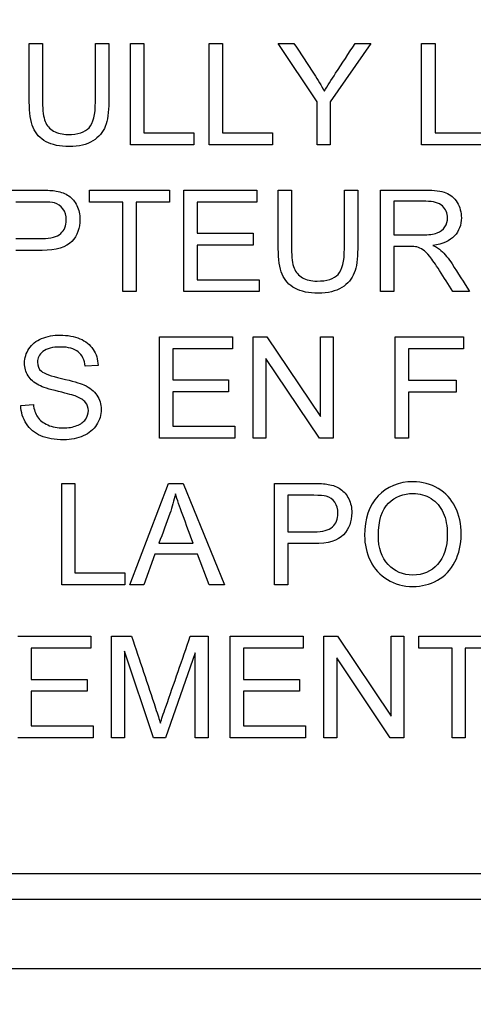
# Model space of a CAD drawing. Header units: inches. Extents: x 1 to 359, y -2 to 239.
# Tile 12 of 64: x 108.365 to 108.774, y 133.067 to 133.954. Entities that reach past the tile are written whole.
import ezdxf
from ezdxf.enums import TextEntityAlignment as Align

# ---------------------------------------------------------------- set-up
doc = ezdxf.new("R2010")
doc.units = ezdxf.units.IN
doc.header["$MEASUREMENT"] = 0
doc.layers.add('Default', color=7, linetype='Continuous')
doc.layers.add('LAB20180', color=7, linetype='Continuous')
doc.styles.add('SEACAD_Times_New_Roman', font='times.ttf')
doc.dimstyles.new('HAMMOND_(STH_-_300x200)', dxfattribs={"dimtxt": 1.5, "dimasz": 1.875, "dimexe": 0.75, "dimexo": 0.75, "dimgap": 0.375, "dimtad": 0, "dimtih": 1, "dimtoh": 1, "dimzin": 0, "dimdsep": 46, "dimtxsty": 'SEACAD_Times_New_Roman', "dimblk1": '_SE_FILLED', "dimblk2": '_SE_FILLED', "dimsah": 1, "dimcen": 0.75, "dimadec": 0, "dimazin": 0, "dimtfac": 0.8, "dimtofl": 0, "dimtmove": 0, "dimatfit": 3, "dimfxl": 0, "dimtolj": 1, "dimtzin": 0, "dimarcsym": 0})

# ---------------------------------------------------------------- blocks, each defined once
blk = doc.blocks.new('DMBLK1160')
at = {"layer": 'Default', "linetype": 'Continuous'}
for points in [[(121.75801, 147.79851), (121.44551, 149.67351), (121.13301, 147.79851)], [(121.75801, 131.57851), (121.13301, 131.57851), (121.44551, 129.70351)]]:
    blk.add_hatch(color=7, dxfattribs=at).paths.add_polyline_path(points)
at = {"layer": 'Default', "color": 7, "linetype": 'Continuous'}
for p, q in [((113.97816, 149.67351), (122.19551, 149.67351)), ((121.44551, 140.96351), (121.44551, 149.67351)), ((121.44551, 129.70351), (121.44551, 138.93851)), ((109.49616, 129.70351), (122.19551, 129.70351))]:
    blk.add_line(p, q, dxfattribs=at)
at = {"layer": 'Default', "color": 7, "linetype": 'Continuous', "style": 'SEACAD_Times_New_Roman'}
blk.add_text('19.97', height=1.5, dxfattribs=at).set_placement((118.88627, 140.43851), align=Align.TOP_LEFT)
blk = doc.blocks.new('_SE_FILLED')
at = {"color": 0}
blk.add_line((0, 0), (-1, 0), dxfattribs=at)
blk.add_solid([(0, 0), (-1, -0.1665), (-1, 0.1665), (0, 0)], dxfattribs=at)

msp = doc.modelspace()

# ---------------------------------------------------------------- linework, layer by layer
at = {"layer": 'LAB20180', "color": 7, "linetype": 'Continuous'}
for p, q in [((108.37333, 133.93304), (108.38533, 133.93304)), ((108.43298, 133.93304), (108.44503, 133.93304)), ((108.46481, 133.84156), (108.46481, 133.93304)), ((108.46481, 133.93304), (108.4768, 133.93304)), ((108.4768, 133.93304), (108.4768, 133.85234)), ((108.53584, 133.84156), (108.53584, 133.93304)), ((108.53584, 133.93304), (108.54789, 133.93304)), ((108.54789, 133.93304), (108.54789, 133.85234)), ((108.6331, 133.88033), (108.59786, 133.93304)), ((108.59786, 133.93304), (108.61229, 133.93304)), ((108.68161, 133.93304), (108.64509, 133.88033)), ((108.66749, 133.93304), (108.68161, 133.93304)), ((108.72756, 133.84156), (108.72756, 133.93304)), ((108.72756, 133.93304), (108.73962, 133.93304)), ((108.73962, 133.93304), (108.73962, 133.85234)), ((108.6331, 133.84156), (108.6331, 133.88033)), ((108.64509, 133.88033), (108.64509, 133.84156)), ((108.4768, 133.85234), (108.5219, 133.85234)), ((108.5219, 133.85234), (108.5219, 133.84156)), ((108.54789, 133.85234), (108.59299, 133.85234)), ((108.59299, 133.85234), (108.59299, 133.84156)), ((108.73962, 133.85234), (108.78472, 133.85234)), ((108.5219, 133.84156), (108.46481, 133.84156)), ((108.59299, 133.84156), (108.53584, 133.84156)), ((108.64509, 133.84156), (108.6331, 133.84156)), ((108.78472, 133.84156), (108.72756, 133.84156)), ((108.42763, 133.79005), (108.42763, 133.80082)), ((108.42763, 133.80082), (108.49981, 133.80082)), ((108.49981, 133.80082), (108.49981, 133.79005)), ((108.5129, 133.70934), (108.5129, 133.80082)), ((108.5129, 133.80082), (108.57881, 133.80082)), ((108.57881, 133.80082), (108.57881, 133.79005)), ((108.59811, 133.80082), (108.61016, 133.80082)), ((108.65781, 133.80082), (108.6698, 133.80082)), ((108.69044, 133.70934), (108.69044, 133.80082)), ((108.45769, 133.79005), (108.42763, 133.79005)), ((108.45769, 133.70934), (108.45769, 133.79005)), ((108.49981, 133.79005), (108.46974, 133.79005)), ((108.46974, 133.79005), (108.46974, 133.70934)), ((108.57881, 133.79005), (108.52489, 133.79005)), ((108.52489, 133.79005), (108.52489, 133.76193)), ((108.70249, 133.79072), (108.70249, 133.76047)), ((108.52489, 133.76193), (108.57534, 133.76193)), ((108.57534, 133.76193), (108.57534, 133.75121)), ((108.57534, 133.75121), (108.52489, 133.75121)), ((108.52489, 133.75121), (108.52489, 133.72005)), ((108.70249, 133.74994), (108.70249, 133.70934)), ((108.52489, 133.72005), (108.58094, 133.72005)), ((108.58094, 133.72005), (108.58094, 133.70934)), ((108.46974, 133.70934), (108.45769, 133.70934)), ((108.58094, 133.70934), (108.5129, 133.70934)), ((108.70249, 133.70934), (108.69044, 133.70934)), ((108.77084, 133.70934), (108.75568, 133.70934)), ((108.49077, 133.57712), (108.49077, 133.66859)), ((108.49077, 133.66859), (108.55669, 133.66859)), ((108.55669, 133.66859), (108.55669, 133.65782)), ((108.57537, 133.57712), (108.57537, 133.66859)), ((108.57537, 133.66859), (108.58779, 133.66859)), ((108.58779, 133.66859), (108.63612, 133.59665)), ((108.63612, 133.59665), (108.63612, 133.66859)), ((108.63612, 133.66859), (108.64774, 133.66859)), ((108.64774, 133.66859), (108.64774, 133.57712)), ((108.7038, 133.57712), (108.7038, 133.66859)), ((108.7038, 133.66859), (108.76539, 133.66859)), ((108.76539, 133.66859), (108.76539, 133.65782)), ((108.55669, 133.65782), (108.50282, 133.65782)), ((108.50282, 133.65782), (108.50282, 133.6297)), ((108.76539, 133.65782), (108.71579, 133.65782)), ((108.71579, 133.65782), (108.71579, 133.62952)), ((108.63533, 133.57712), (108.587, 133.649)), ((108.587, 133.649), (108.587, 133.57712)), ((108.43539, 133.64279), (108.42382, 133.64194)), ((108.50282, 133.6297), (108.55328, 133.6297)), ((108.55328, 133.6297), (108.55328, 133.61899)), ((108.71579, 133.62952), (108.75876, 133.62952)), ((108.75876, 133.62952), (108.75876, 133.61875)), ((108.55328, 133.61899), (108.50282, 133.61899)), ((108.50282, 133.61899), (108.50282, 133.58783)), ((108.75876, 133.61875), (108.71579, 133.61875)), ((108.71579, 133.61875), (108.71579, 133.57712)), ((108.36564, 133.60651), (108.37702, 133.60761)), ((108.50282, 133.58783), (108.55888, 133.58783)), ((108.55888, 133.58783), (108.55888, 133.57712)), ((108.55888, 133.57712), (108.49077, 133.57712)), ((108.587, 133.57712), (108.57537, 133.57712)), ((108.64774, 133.57712), (108.63533, 133.57712)), ((108.71579, 133.57712), (108.7038, 133.57712)), ((108.40255, 133.44489), (108.40255, 133.53637)), ((108.40255, 133.53637), (108.41454, 133.53637)), ((108.41454, 133.53637), (108.41454, 133.4556)), ((108.46408, 133.44489), (108.49902, 133.53637)), ((108.49902, 133.53637), (108.51235, 133.53637)), ((108.51235, 133.53637), (108.54942, 133.44489)), ((108.5947, 133.44489), (108.5947, 133.53637)), ((108.60669, 133.5256), (108.60669, 133.49273)), ((108.49032, 133.48244), (108.52124, 133.48244)), ((108.60669, 133.48202), (108.60669, 133.44489)), ((108.4866, 133.47258), (108.4768, 133.44489)), ((108.52513, 133.47258), (108.4866, 133.47258)), ((108.53566, 133.44489), (108.52513, 133.47258)), ((108.41454, 133.4556), (108.45964, 133.4556)), ((108.45964, 133.4556), (108.45964, 133.44489)), ((108.45964, 133.44489), (108.40255, 133.44489)), ((108.4768, 133.44489), (108.46408, 133.44489)), ((108.54942, 133.44489), (108.53566, 133.44489)), ((108.60669, 133.44489), (108.5947, 133.44489)), ((108.36293, 133.39855), (108.42884, 133.39855)), ((108.42884, 133.39855), (108.42884, 133.38777)), ((108.44753, 133.30707), (108.44753, 133.39855)), ((108.44753, 133.39855), (108.46561, 133.39855)), ((108.51868, 133.39855), (108.53469, 133.39855)), ((108.53469, 133.39855), (108.53469, 133.30707)), ((108.55465, 133.30707), (108.55465, 133.39855)), ((108.55465, 133.39855), (108.62057, 133.39855)), ((108.62057, 133.39855), (108.62057, 133.38777)), ((108.63925, 133.30707), (108.63925, 133.39855)), ((108.63925, 133.39855), (108.65167, 133.39855)), ((108.65167, 133.39855), (108.70005, 133.3266)), ((108.70005, 133.3266), (108.70005, 133.39855)), ((108.70005, 133.39855), (108.71162, 133.39855)), ((108.71162, 133.39855), (108.71162, 133.30707)), ((108.72495, 133.38777), (108.72495, 133.39855)), ((108.72495, 133.39855), (108.79707, 133.39855)), ((108.42884, 133.38777), (108.37498, 133.38777)), ((108.37498, 133.38777), (108.37498, 133.35965)), ((108.62057, 133.38777), (108.5667, 133.38777)), ((108.5667, 133.38777), (108.5667, 133.35965)), ((108.75501, 133.38777), (108.72495, 133.38777)), ((108.75501, 133.30707), (108.75501, 133.38777)), ((108.79707, 133.38777), (108.767, 133.38777)), ((108.767, 133.38777), (108.767, 133.30707)), ((108.48551, 133.30707), (108.45915, 133.38497)), ((108.45915, 133.38497), (108.45915, 133.30707)), ((108.52312, 133.38369), (108.49622, 133.30707)), ((108.52312, 133.30707), (108.52312, 133.38369)), ((108.6992, 133.30707), (108.65088, 133.37895)), ((108.65088, 133.37895), (108.65088, 133.30707)), ((108.37498, 133.35965), (108.42543, 133.35965)), ((108.42543, 133.35965), (108.42543, 133.34894)), ((108.5667, 133.35965), (108.61716, 133.35965)), ((108.61716, 133.35965), (108.61716, 133.34894)), ((108.42543, 133.34894), (108.37498, 133.34894)), ((108.37498, 133.34894), (108.37498, 133.31778)), ((108.61716, 133.34894), (108.5667, 133.34894)), ((108.5667, 133.34894), (108.5667, 133.31778)), ((108.37498, 133.31778), (108.43097, 133.31778)), ((108.43097, 133.31778), (108.43097, 133.30707)), ((108.5667, 133.31778), (108.62276, 133.31778)), ((108.62276, 133.31778), (108.62276, 133.30707)), ((108.43097, 133.30707), (108.36293, 133.30707)), ((108.45915, 133.30707), (108.44753, 133.30707)), ((108.49622, 133.30707), (108.48551, 133.30707)), ((108.53469, 133.30707), (108.52312, 133.30707)), ((108.62276, 133.30707), (108.55465, 133.30707)), ((108.65088, 133.30707), (108.63925, 133.30707)), ((108.71162, 133.30707), (108.6992, 133.30707)), ((108.767, 133.30707), (108.75501, 133.30707)), ((107.56913, 133.18451), (109.44319, 133.18451)), ((107.56913, 133.16151), (109.44319, 133.16151)), ((107.38116, 133.09901), (109.63116, 133.09901))]:
    msp.add_line(p, q, dxfattribs=at)
for points, knots in [([(108.44503, 133.93304), (108.44503, 133.91543), (108.44503, 133.89782), (108.44503, 133.88021), (108.44503, 133.87102), (108.444, 133.86372), (108.44193, 133.8583), (108.43988, 133.85294), (108.43609, 133.8485), (108.43067, 133.84516), (108.42522, 133.84179), (108.41819, 133.84004), (108.40085, 133.84004), (108.39385, 133.84156), (108.38301, 133.84741), (108.37912, 133.85167), (108.37449, 133.86287), (108.37333, 133.87054), (108.37333, 133.88021), (108.37333, 133.89782), (108.37333, 133.91543), (108.37333, 133.93304)], [0, 0, 0, 0, 0.229369, 0.229369, 0.229369, 0.325952, 0.325952, 0.325952, 0.402495, 0.402495, 0.402495, 0.496975, 0.496975, 0.588198, 0.588198, 0.67942, 0.67942, 0.770643, 0.770643, 0.770643, 1, 1, 1, 1]), ([(108.44503, 133.93304), (108.44503, 133.91543), (108.44503, 133.89782), (108.44503, 133.88021), (108.44503, 133.87102), (108.444, 133.86372), (108.44193, 133.8583), (108.43988, 133.85294), (108.43609, 133.8485), (108.43067, 133.84516), (108.42522, 133.84179), (108.41819, 133.84004), (108.40085, 133.84004), (108.39385, 133.84156), (108.38301, 133.84741), (108.37912, 133.85167), (108.37449, 133.86287), (108.37333, 133.87054), (108.37333, 133.88021), (108.37333, 133.89782), (108.37333, 133.91543), (108.37333, 133.93304)], [0, 0, 0, 0, 0.229369, 0.229369, 0.229369, 0.325952, 0.325952, 0.325952, 0.402495, 0.402495, 0.402495, 0.496975, 0.496975, 0.588198, 0.588198, 0.67942, 0.67942, 0.770643, 0.770643, 0.770643, 1, 1, 1, 1]), ([(108.38533, 133.93304), (108.38533, 133.91547), (108.38533, 133.8979), (108.38533, 133.88033), (108.38533, 133.87236), (108.38606, 133.86652), (108.38758, 133.86274), (108.38909, 133.85899), (108.39153, 133.85611), (108.39512, 133.85404), (108.39873, 133.85196), (108.40316, 133.851), (108.41722, 133.851), (108.42355, 133.85301), (108.42732, 133.85708), (108.43109, 133.86116), (108.43298, 133.86883), (108.43298, 133.88033), (108.43298, 133.8979), (108.43298, 133.91547), (108.43298, 133.93304)], [0, 0, 0, 0, 0.272208, 0.272208, 0.272208, 0.364277, 0.364277, 0.364277, 0.424948, 0.424948, 0.424948, 0.489972, 0.489972, 0.601661, 0.601661, 0.601661, 0.727851, 0.727851, 0.727851, 1, 1, 1, 1]), ([(108.38533, 133.93304), (108.38533, 133.91547), (108.38533, 133.8979), (108.38533, 133.88033), (108.38533, 133.87236), (108.38606, 133.86652), (108.38758, 133.86274), (108.38909, 133.85899), (108.39153, 133.85611), (108.39512, 133.85404), (108.39873, 133.85196), (108.40316, 133.851), (108.41722, 133.851), (108.42355, 133.85301), (108.42732, 133.85708), (108.43109, 133.86116), (108.43298, 133.86883), (108.43298, 133.88033), (108.43298, 133.8979), (108.43298, 133.91547), (108.43298, 133.93304)], [0, 0, 0, 0, 0.272208, 0.272208, 0.272208, 0.364277, 0.364277, 0.364277, 0.424948, 0.424948, 0.424948, 0.489972, 0.489972, 0.601661, 0.601661, 0.601661, 0.727851, 0.727851, 0.727851, 1, 1, 1, 1]), ([(108.61229, 133.93304), (108.61835, 133.92381), (108.62442, 133.91458), (108.63049, 133.90535), (108.63385, 133.90023), (108.63688, 133.89506), (108.6398, 133.88995)], [0, 0, 0, 0, 0.648028, 0.648028, 0.648028, 1, 1, 1, 1]), ([(108.6398, 133.88995), (108.64254, 133.89476), (108.64595, 133.90018), (108.6499, 133.90614), (108.65582, 133.91507), (108.66163, 133.92408), (108.66749, 133.93304)], [0, 0, 0, 0, 0.372585, 0.372585, 0.372585, 1, 1, 1, 1]), ([(108.34929, 133.80082), (108.36078, 133.80082), (108.37226, 133.80082), (108.38374, 133.80082), (108.38983, 133.80082), (108.39445, 133.80051), (108.39768, 133.79991), (108.40216, 133.79906), (108.4059, 133.79771), (108.40894, 133.79565), (108.41201, 133.79356), (108.41442, 133.79059), (108.41631, 133.78682), (108.4182, 133.78302), (108.41904, 133.77885), (108.41904, 133.76655), (108.41661, 133.75992), (108.41162, 133.75456), (108.40663, 133.7492), (108.39774, 133.74647), (108.38478, 133.74647), (108.37695, 133.74647), (108.36911, 133.74647), (108.36128, 133.74647)], [0, 0, 0, 0, 0.216627, 0.216627, 0.216627, 0.304573, 0.304573, 0.304573, 0.380815, 0.380815, 0.380815, 0.453903, 0.453903, 0.453903, 0.533498, 0.533498, 0.671175, 0.671175, 0.671175, 0.852316, 0.852316, 0.852316, 1, 1, 1, 1]), ([(108.6698, 133.80082), (108.6698, 133.78321), (108.6698, 133.7656), (108.6698, 133.74799), (108.6698, 133.7388), (108.66877, 133.73149), (108.66463, 133.72066), (108.66092, 133.71628), (108.6555, 133.71293), (108.65006, 133.70957), (108.64296, 133.70782), (108.62568, 133.70782), (108.61868, 133.70928), (108.6132, 133.71226), (108.6078, 133.7152), (108.60395, 133.71944), (108.60158, 133.72504), (108.59921, 133.73062), (108.59811, 133.73831), (108.59811, 133.74799), (108.59811, 133.7656), (108.59811, 133.78321), (108.59811, 133.80082)], [0, 0, 0, 0, 0.229349, 0.229349, 0.229349, 0.315825, 0.315825, 0.402301, 0.402301, 0.402301, 0.498875, 0.498875, 0.592766, 0.592766, 0.592766, 0.669274, 0.669274, 0.669274, 0.770633, 0.770633, 0.770633, 1, 1, 1, 1]), ([(108.6698, 133.80082), (108.6698, 133.78321), (108.6698, 133.7656), (108.6698, 133.74799), (108.6698, 133.7388), (108.66877, 133.73149), (108.66463, 133.72066), (108.66092, 133.71628), (108.6555, 133.71293), (108.65006, 133.70957), (108.64296, 133.70782), (108.62568, 133.70782), (108.61868, 133.70928), (108.6132, 133.71226), (108.6078, 133.7152), (108.60395, 133.71944), (108.60158, 133.72504), (108.59921, 133.73062), (108.59811, 133.73831), (108.59811, 133.74799), (108.59811, 133.7656), (108.59811, 133.78321), (108.59811, 133.80082)], [0, 0, 0, 0, 0.229349, 0.229349, 0.229349, 0.315825, 0.315825, 0.402301, 0.402301, 0.402301, 0.498875, 0.498875, 0.592766, 0.592766, 0.592766, 0.669274, 0.669274, 0.669274, 0.770633, 0.770633, 0.770633, 1, 1, 1, 1]), ([(108.61016, 133.80082), (108.61016, 133.78323), (108.61016, 133.76564), (108.61016, 133.74805), (108.61016, 133.74014), (108.61089, 133.73429), (108.61381, 133.72675), (108.61637, 133.72389), (108.61996, 133.72182), (108.62352, 133.71976), (108.62793, 133.71877), (108.64205, 133.71877), (108.64838, 133.72078), (108.65215, 133.7248), (108.65596, 133.72885), (108.65781, 133.73661), (108.65781, 133.74805), (108.65781, 133.76564), (108.65781, 133.78323), (108.65781, 133.80082)], [0, 0, 0, 0, 0.272425, 0.272425, 0.272425, 0.3487, 0.3487, 0.424974, 0.424974, 0.424974, 0.489634, 0.489634, 0.601458, 0.601458, 0.601458, 0.727547, 0.727547, 0.727547, 1, 1, 1, 1]), ([(108.61016, 133.80082), (108.61016, 133.78323), (108.61016, 133.76564), (108.61016, 133.74805), (108.61016, 133.74014), (108.61089, 133.73429), (108.61381, 133.72675), (108.61637, 133.72389), (108.61996, 133.72182), (108.62352, 133.71976), (108.62793, 133.71877), (108.64205, 133.71877), (108.64838, 133.72078), (108.65215, 133.7248), (108.65596, 133.72885), (108.65781, 133.73661), (108.65781, 133.74805), (108.65781, 133.76564), (108.65781, 133.78323), (108.65781, 133.80082)], [0, 0, 0, 0, 0.272425, 0.272425, 0.272425, 0.3487, 0.3487, 0.424974, 0.424974, 0.424974, 0.489634, 0.489634, 0.601458, 0.601458, 0.601458, 0.727547, 0.727547, 0.727547, 1, 1, 1, 1]), ([(108.69044, 133.80082), (108.70393, 133.80082), (108.71742, 133.80082), (108.73091, 133.80082), (108.73907, 133.80082), (108.74522, 133.79997), (108.75374, 133.79668), (108.75708, 133.79382), (108.75964, 133.78962), (108.76217, 133.78546), (108.76341, 133.78086), (108.76341, 133.76935), (108.76134, 133.76393), (108.75714, 133.75949), (108.75291, 133.75502), (108.74649, 133.75219), (108.73767, 133.75097)], [0, 0, 0, 0, 0.318588, 0.318588, 0.318588, 0.446357, 0.446357, 0.574125, 0.574125, 0.574125, 0.684887, 0.684887, 0.829418, 0.829418, 0.829418, 1, 1, 1, 1]), ([(108.36128, 133.75724), (108.36918, 133.75724), (108.37707, 133.75724), (108.38496, 133.75724), (108.39281, 133.75724), (108.39835, 133.7587), (108.40164, 133.76162), (108.40496, 133.76457), (108.40663, 133.76862), (108.40663, 133.77781), (108.40565, 133.7811), (108.40176, 133.78658), (108.3992, 133.78834), (108.39604, 133.78925), (108.39404, 133.78983), (108.39026, 133.79005), (108.38472, 133.79005), (108.37691, 133.79005), (108.36909, 133.79005), (108.36128, 133.79005)], [0, 0, 0, 0, 0.215477, 0.215477, 0.215477, 0.375673, 0.375673, 0.375673, 0.50214, 0.50214, 0.592679, 0.592679, 0.683217, 0.683217, 0.683217, 0.786724, 0.786724, 0.786724, 1, 1, 1, 1]), ([(108.70249, 133.76047), (108.71115, 133.76047), (108.71981, 133.76047), (108.72848, 133.76047), (108.73396, 133.76047), (108.73834, 133.76101), (108.74144, 133.76217), (108.74453, 133.76332), (108.74692, 133.76509), (108.74856, 133.76765), (108.75018, 133.77016), (108.751, 133.77288), (108.751, 133.78019), (108.74942, 133.78372), (108.74625, 133.78652), (108.74312, 133.78929), (108.73816, 133.79072), (108.7314, 133.79072), (108.72176, 133.79072), (108.71213, 133.79072), (108.70249, 133.79072)], [0, 0, 0, 0, 0.2286, 0.2286, 0.2286, 0.34417, 0.34417, 0.34417, 0.424634, 0.424634, 0.424634, 0.499118, 0.499118, 0.607044, 0.607044, 0.607044, 0.745746, 0.745746, 0.745746, 1, 1, 1, 1]), ([(108.75568, 133.70934), (108.75167, 133.71569), (108.74765, 133.72204), (108.74363, 133.72839), (108.74015, 133.7339), (108.73718, 133.73807), (108.73487, 133.74099), (108.73258, 133.74388), (108.73055, 133.74592), (108.72872, 133.74708), (108.72694, 133.7482), (108.72513, 133.74902), (108.72324, 133.74951), (108.72187, 133.74986), (108.71959, 133.74994), (108.71649, 133.74994), (108.71182, 133.74994), (108.70716, 133.74994), (108.70249, 133.74994)], [0, 0, 0, 0, 0.307176, 0.307176, 0.307176, 0.516403, 0.516403, 0.516403, 0.634791, 0.634791, 0.634791, 0.716811, 0.716811, 0.716811, 0.809183, 0.809183, 0.809183, 1, 1, 1, 1]), ([(108.73767, 133.75097), (108.74089, 133.74945), (108.74333, 133.74793), (108.74497, 133.74641), (108.74848, 133.74316), (108.75185, 133.7391), (108.75501, 133.73423), (108.76037, 133.72599), (108.76556, 133.71764), (108.77084, 133.70934)], [0, 0, 0, 0, 0.160192, 0.160192, 0.160192, 0.45337, 0.45337, 0.45337, 1, 1, 1, 1]), ([(108.37702, 133.60761), (108.3775, 133.60298), (108.37878, 133.59921), (108.38073, 133.59623), (108.3827, 133.59322), (108.38578, 133.59087), (108.38992, 133.58904), (108.39411, 133.5872), (108.39875, 133.58631), (108.40392, 133.58637), (108.40854, 133.58642), (108.41262, 133.58704), (108.41615, 133.58844), (108.41966, 133.58983), (108.4223, 133.59166), (108.424, 133.5941), (108.42568, 133.59649), (108.42662, 133.59909), (108.42662, 133.60475), (108.42577, 133.60724), (108.42236, 133.6115), (108.41956, 133.61327), (108.41579, 133.61479), (108.41338, 133.61576), (108.40794, 133.61716), (108.39954, 133.61923), (108.39115, 133.6213), (108.38529, 133.62313), (108.38195, 133.62489), (108.37761, 133.62718), (108.3744, 133.63001), (108.37014, 133.63682), (108.36904, 133.64066), (108.36904, 133.64948), (108.37038, 133.65374), (108.373, 133.65776), (108.3756, 133.66175), (108.37939, 133.66482), (108.38438, 133.66695), (108.3894, 133.66909), (108.39503, 133.67005), (108.40788, 133.67005), (108.41384, 133.66896), (108.41901, 133.66683), (108.42421, 133.66469), (108.42814, 133.66141), (108.43094, 133.65721), (108.43375, 133.653), (108.4352, 133.64814), (108.43539, 133.64279)], [0, 0, 0, 0, 0.049878, 0.049878, 0.049878, 0.098701, 0.098701, 0.098701, 0.157985, 0.157985, 0.157985, 0.20948, 0.20948, 0.20948, 0.250007, 0.250007, 0.250007, 0.286876, 0.286876, 0.322961, 0.322961, 0.359046, 0.359046, 0.359046, 0.428613, 0.428613, 0.428613, 0.505026, 0.505026, 0.505026, 0.556645, 0.556645, 0.608264, 0.608264, 0.66512, 0.66512, 0.66512, 0.726408, 0.726408, 0.726408, 0.795729, 0.795729, 0.872675, 0.872675, 0.872675, 0.936881, 0.936881, 0.936881, 1, 1, 1, 1]), ([(108.42382, 133.64194), (108.42321, 133.64766), (108.42108, 133.65198), (108.41749, 133.65496), (108.41393, 133.65792), (108.40861, 133.65934), (108.3943, 133.65934), (108.38901, 133.658), (108.38231, 133.65265), (108.38067, 133.64936), (108.38067, 133.6423), (108.38183, 133.63962), (108.3842, 133.63749), (108.38654, 133.63539), (108.3926, 133.63323), (108.4024, 133.63098), (108.41218, 133.62873), (108.41889, 133.62684), (108.4226, 133.6252), (108.42796, 133.62283), (108.43186, 133.6196), (108.43435, 133.61589), (108.43689, 133.6121), (108.43819, 133.60779), (108.43819, 133.59805), (108.43679, 133.59349), (108.43405, 133.58917), (108.43132, 133.58486), (108.42723, 133.58156), (108.42206, 133.57918), (108.41683, 133.57679), (108.41098, 133.57559), (108.39625, 133.57559), (108.38931, 133.57681), (108.38377, 133.57918), (108.37816, 133.58159), (108.37379, 133.58521), (108.37063, 133.59008), (108.36749, 133.59491), (108.36576, 133.60043), (108.36564, 133.60651)], [0, 0, 0, 0, 0.061259, 0.061259, 0.061259, 0.116523, 0.116523, 0.174189, 0.174189, 0.231856, 0.231856, 0.283851, 0.283851, 0.283851, 0.36405, 0.36405, 0.36405, 0.450764, 0.450764, 0.450764, 0.513362, 0.513362, 0.513362, 0.571652, 0.571652, 0.629943, 0.629943, 0.629943, 0.695151, 0.695151, 0.695151, 0.766646, 0.766646, 0.85685, 0.85685, 0.85685, 0.928281, 0.928281, 0.928281, 1, 1, 1, 1]), ([(108.67607, 133.48938), (108.67607, 133.50454), (108.68009, 133.51641), (108.68825, 133.52499), (108.69634, 133.53351), (108.70687, 133.53783), (108.72811, 133.53783), (108.73572, 133.53582), (108.74248, 133.5318), (108.74926, 133.52777), (108.75435, 133.52213), (108.75794, 133.51495), (108.76154, 133.50774), (108.76323, 133.49955), (108.76323, 133.48117), (108.76134, 133.47289), (108.75392, 133.45828), (108.74862, 133.45274), (108.74181, 133.44897), (108.73497, 133.44518), (108.72756, 133.44337), (108.71107, 133.44337), (108.7034, 133.44544), (108.68989, 133.45372), (108.68478, 133.45938), (108.68125, 133.46656), (108.67773, 133.47372), (108.67607, 133.48135), (108.67607, 133.48938)], [0, 0, 0, 0, 0.133492, 0.133492, 0.133492, 0.256561, 0.256561, 0.337052, 0.337052, 0.337052, 0.417317, 0.417317, 0.417317, 0.502271, 0.502271, 0.588358, 0.588358, 0.674444, 0.674444, 0.674444, 0.751391, 0.751391, 0.834849, 0.834849, 0.918307, 0.918307, 0.918307, 1, 1, 1, 1]), ([(108.5947, 133.53637), (108.60618, 133.53637), (108.61766, 133.53637), (108.62915, 133.53637), (108.63523, 133.53637), (108.63986, 133.536), (108.64309, 133.53546), (108.64758, 133.53469), (108.6513, 133.53327), (108.65435, 133.5312), (108.65742, 133.52911), (108.65982, 133.52614), (108.66171, 133.52237), (108.66361, 133.51857), (108.66445, 133.5144), (108.66445, 133.50204), (108.66201, 133.49547), (108.65702, 133.49011), (108.65203, 133.48475), (108.64315, 133.48202), (108.63018, 133.48202), (108.62235, 133.48202), (108.61452, 133.48202), (108.60669, 133.48202)], [0, 0, 0, 0, 0.216615, 0.216615, 0.216615, 0.304539, 0.304539, 0.304539, 0.380829, 0.380829, 0.380829, 0.453912, 0.453912, 0.453912, 0.533118, 0.533118, 0.671193, 0.671193, 0.671193, 0.852324, 0.852324, 0.852324, 1, 1, 1, 1]), ([(108.50523, 133.52687), (108.50395, 133.52097), (108.50231, 133.51507), (108.5003, 133.50928), (108.49717, 133.50027), (108.49364, 133.49139), (108.49032, 133.48244)], [0, 0, 0, 0, 0.3896, 0.3896, 0.3896, 1, 1, 1, 1]), ([(108.52124, 133.48244), (108.51811, 133.49088), (108.51499, 133.49932), (108.51186, 133.50776), (108.509, 133.51549), (108.50681, 133.52182), (108.50523, 133.52687)], [0, 0, 0, 0, 0.571633, 0.571633, 0.571633, 1, 1, 1, 1]), ([(108.60669, 133.49273), (108.61458, 133.49273), (108.62247, 133.49273), (108.63036, 133.49273), (108.63822, 133.49273), (108.64375, 133.49419), (108.64704, 133.49711), (108.65036, 133.50006), (108.65203, 133.50417), (108.65203, 133.5133), (108.65106, 133.51659), (108.64716, 133.52207), (108.64461, 133.52389), (108.64144, 133.52481), (108.63944, 133.52538), (108.63566, 133.5256), (108.63012, 133.5256), (108.62231, 133.5256), (108.6145, 133.5256), (108.60669, 133.5256)], [0, 0, 0, 0, 0.215417, 0.215417, 0.215417, 0.375568, 0.375568, 0.375568, 0.501264, 0.501264, 0.592285, 0.592285, 0.683306, 0.683306, 0.683306, 0.786784, 0.786784, 0.786784, 1, 1, 1, 1]), ([(108.68849, 133.48914), (108.68849, 133.47812), (108.69147, 133.46948), (108.70328, 133.45682), (108.71064, 133.45365), (108.72866, 133.45365), (108.73615, 133.45688), (108.74199, 133.46327), (108.7478, 133.46963), (108.75075, 133.47867), (108.75075, 133.49784), (108.74954, 133.50429), (108.74704, 133.50989), (108.74458, 133.51541), (108.74083, 133.51969), (108.73603, 133.52274), (108.73117, 133.52581), (108.7258, 133.5273), (108.71125, 133.5273), (108.70389, 133.52438), (108.69774, 133.51854), (108.69156, 133.51266), (108.68849, 133.50283), (108.68849, 133.48914)], [0, 0, 0, 0, 0.119213, 0.119213, 0.238426, 0.238426, 0.359261, 0.359261, 0.359261, 0.497701, 0.497701, 0.585212, 0.585212, 0.585212, 0.664116, 0.664116, 0.664116, 0.742991, 0.742991, 0.854531, 0.854531, 0.854531, 1, 1, 1, 1]), ([(108.46561, 133.39855), (108.47283, 133.37696), (108.48005, 133.35537), (108.48727, 133.33379), (108.48929, 133.32776), (108.49074, 133.3232), (108.49166, 133.32021)], [0, 0, 0, 0, 0.827223, 0.827223, 0.827223, 1, 1, 1, 1]), ([(108.49166, 133.32021), (108.49269, 133.32356), (108.49433, 133.32843), (108.49659, 133.33488), (108.50399, 133.35609), (108.51131, 133.37732), (108.51868, 133.39855)], [0, 0, 0, 0, 0.186756, 0.186756, 0.186756, 1, 1, 1, 1])]:
    msp.add_open_spline(points, degree=3, knots=knots, dxfattribs=at)

# ---------------------------------------------------------------- dimensions: what is measured, and where the dimension line sits
at = {"layer": 'Default', "color": 7, "linetype": 'Continuous'}
dim = msp.add_linear_dim(base=(121.44551, 149.67351), p1=(108.74616, 129.70351), p2=(113.22816, 149.67351), angle=90, text='\\A1;<>', dimstyle='HAMMOND_(STH_-_300x200)', dxfattribs=at)
dim.commit()
dim.dimension.update_dxf_attribs({"geometry": 'DMBLK1160', "text_midpoint": (121.44551, 139.68851), "dimtype": 160})

doc.saveas('drawing.dxf')
